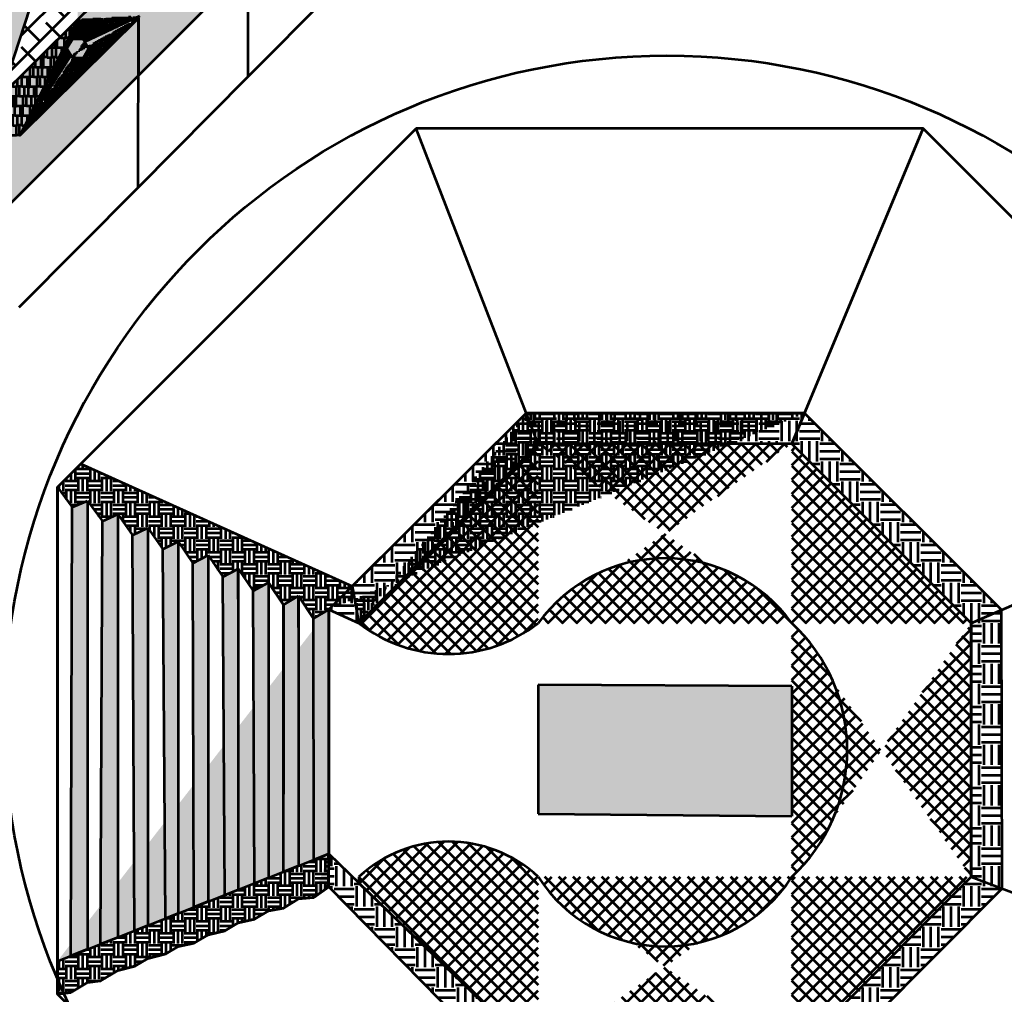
# Model space of a CAD drawing. Header units: metres. Extents: x -621399 to 40000, y -108608 to 546365.
# Tile 4 of 9: x -209248 to -104185, y 32232 to 136217. Entities that reach past the tile are written whole.
import ezdxf

# ---------------------------------------------------------------- set-up
doc = ezdxf.new("R2010")
doc.units = ezdxf.units.M
doc.layers.get('0').update_dxf_attribs({"lineweight": 53})
pattern_1 = [(0, (-149795.1309750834, 201628.908200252), (0, 6.985), [5.08, -1.905]), (90, (-149795.1309750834, 201628.908200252), (-6.985, 4.277078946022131e-16), [5.08, -1.905])]
pattern_2 = [(0, (-149795.1309750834, 201628.908200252), (2202.18, 1036.32), [518.16, -431.8, 604.52, -259.08, 777.24, -345.44]), (0, (-149276.9709750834, 201672.088200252), (2202.18, 1036.32), [431.8, -1640.84, 345.44, -518.16]), (0, (-148240.6509750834, 201564.138200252), (2202.18, 1036.32), [259.08, -2677.16]), (90, (-149795.1309750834, 201628.908200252), (-734.06, 1036.32), [993.1400000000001, -3152.14]), (90, (-149276.9709750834, 201628.908200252), (-734.06, 1036.32), [971.55, -3173.73]), (90, (-148845.1709750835, 201628.908200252), (-734.06, 1036.32), [906.78, -3238.5]), (90, (-148240.6509750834, 201564.138200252), (-734.06, 1036.32), [993.1400000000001, -3152.14]), (90, (-147981.5709750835, 201564.138200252), (-734.06, 1036.32), [993.1400000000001, -3152.14]), (90, (-147204.3309750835, 201628.908200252), (-734.06, 1036.32), [949.9599999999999, -3195.32])]
pattern_3 = [(0, (-149795.1309750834, 201628.908200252), (1270, 1270), [1270, -1270]), (0, (-149795.1309750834, 202105.158200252), (1270, 1270), [1270, -1270]), (0, (-149795.1309750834, 202581.408200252), (1270, 1270), [1270, -1270]), (90, (-149636.3809750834, 202740.158200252), (-1270, 1270), [1270, -1270]), (90, (-149160.1309750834, 202740.158200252), (-1270, 1270), [1270, -1270]), (90, (-148683.8809750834, 202740.158200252), (-1270, 1270), [1270, -1270])]
pattern_4 = [(0, (-149795.1309750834, 201628.908200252), (2159, 2159), [2159, -2159]), (0, (-149795.1309750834, 202438.533200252), (2159, 2159), [2159, -2159]), (0, (-149795.1309750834, 203248.158200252), (2159, 2159), [2159, -2159]), (90, (-149525.2559750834, 203518.033200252), (-2159, 2159), [2159, -2159]), (90, (-148715.6309750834, 203518.033200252), (-2159, 2159), [2159, -2159]), (90, (-147906.0059750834, 203518.033200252), (-2159, 2159), [2159, -2159])]
pattern_5 = [(45, (-149795.1309750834, 201628.908200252), (-763.321770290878, 763.321770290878), []), (135, (-149795.1309750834, 201628.908200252), (-763.321770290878, -763.3217702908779), [])]

msp = doc.modelspace()

# ---------------------------------------------------------------- hatches: boundary and pattern name
at = {"true_color": 0xcd2027}
h = msp.add_hatch(dxfattribs=at)
h.set_pattern_fill('ESCHER', color=242, scale=16)
h.set_pattern_definition([(59.99999999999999, (-149795.1309750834, 201628.908200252), (-487.6799998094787, -1.099974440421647e-07), [447.04, -40.64]), (180, (-149795.1309750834, 201628.908200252), (243.8399999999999, -422.3432686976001), [447.04, -40.64]), (300.0000000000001, (-149795.1309750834, 201628.908200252), (487.6799998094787, -1.099974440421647e-07), [447.04, -40.64]), (59.99999999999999, (-149754.4909750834, 201628.908200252), (-487.6799998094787, -1.099974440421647e-07), [81.28, -406.4]), (300.0000000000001, (-149754.4909750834, 201628.908200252), (487.6799998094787, -1.099974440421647e-07), [81.28, -406.4]), (59.99999999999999, (-149815.4509750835, 201664.103472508), (-487.6799998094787, -1.099974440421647e-07), [81.28, -406.4]), (180, (-149815.4509750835, 201664.103472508), (243.8399999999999, -422.3432686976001), [81.28, -406.4]), (300.0000000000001, (-149815.4509750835, 201593.7129279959), (487.6799998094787, -1.099974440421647e-07), [81.28, -406.4]), (180, (-149815.4509750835, 201593.7129279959), (243.8399999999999, -422.3432686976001), [81.28, -406.4]), (59.99999999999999, (-149957.6909750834, 201628.908200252), (-487.6799998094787, -1.099974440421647e-07), [81.28, -406.4]), (300.0000000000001, (-149957.6909750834, 201628.908200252), (487.6799998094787, -1.099974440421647e-07), [81.28, -406.4]), (59.99999999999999, (-149713.8509750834, 201488.1271108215), (-487.6799998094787, -1.099974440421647e-07), [81.28, -406.4]), (180, (-149713.8509750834, 201488.1271108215), (243.8399999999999, -422.3432686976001), [81.28, -406.4]), (300.0000000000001, (-149713.8509750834, 201769.6892896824), (487.6799998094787, -1.099974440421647e-07), [81.28, -406.4]), (180, (-149713.8509750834, 201769.6892896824), (243.8399999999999, -422.3432686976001), [81.28, -406.4]), (0, (-149713.8509750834, 201699.2987451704), (-243.84, 422.3432686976), [284.48, -203.2]), (0, (-149713.8509750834, 201558.5176553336), (-243.84, 422.3432686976), [284.48, -203.2]), (120, (-149774.8109750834, 201734.4940174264), (-487.6799998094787, 1.099976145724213e-07), [284.48, -203.2]), (120, (-149896.7309750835, 201664.103472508), (-487.6799998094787, 1.099976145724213e-07), [284.48, -203.2]), (240, (-149896.7309750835, 201593.7129279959), (243.8399998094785, -422.3432688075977), [284.48, -203.2]), (240, (-149774.8109750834, 201523.3223830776), (243.8399998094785, -422.3432688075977), [284.48, -203.2])])
edge = h.paths.add_edge_path()
edge.add_arc((-289984.5920366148, 111868.1194779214), 35355.33905957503, 135.000000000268, 314.9999999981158)
edge.add_arc((-280840.4578153, 146012.2537069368), 35590.17544303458, 127.7915338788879, 195.2180326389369)
edge.add_line((-277657.9852758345, 199145.4455596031), (-202682.6256154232, 274170.0859016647))
edge.add_line((-277657.9852758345, 199145.4455596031), (-290182.6256148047, 186612.5728784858))
edge.add_line((-302649.7718288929, 174137.2321126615), (-277657.9852758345, 199145.4455596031))
edge.add_arc((-179056.4000095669, 222796.3115058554), 56546.11597669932, 335.3028265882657, 474.6971734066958)
edge.add_arc((-252682.6256071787, 111670.0859010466), 27950.84971330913, 243.4349488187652, 333.4349488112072)
edge.add_line((-140182.6256148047, 186670.0858967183), (-227682.6256145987, 99170.0858983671))
edge.add_line((-227682.6256145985, 99170.08589836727), (-127682.6256158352, 199170.0858954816))
edge.add_line((-390182.6256148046, 111670.0858985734), (-390012.0672068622, 211795.8156342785))
edge.add_line((-290182.6256148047, 211670.0858985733), (-390182.6256148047, 111670.0858985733))
h = msp.add_hatch(dxfattribs=at)
h.set_pattern_fill('AR-PARQ1', color=242, scale=16)
h.set_pattern_definition([(90, (-149795.1309750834, 201628.908200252), (-4876.8, 4876.8), [4876.8, -4876.8]), (90, (-148982.3309750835, 201628.908200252), (-4876.8, 4876.8), [4876.8, -4876.8]), (90, (-148169.5309750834, 201628.908200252), (-4876.8, 4876.8), [4876.8, -4876.8]), (90, (-147356.7309750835, 201628.908200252), (-4876.8, 4876.8), [4876.8, -4876.8]), (90, (-146543.9309750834, 201628.908200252), (-4876.8, 4876.8), [4876.8, -4876.8]), (90, (-145731.1309750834, 201628.908200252), (-4876.8, 4876.8), [4876.8, -4876.8]), (90, (-144918.3309750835, 201628.908200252), (-4876.8, 4876.8), [4876.8, -4876.8]), (0, (-149795.1309750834, 206505.7082002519), (4876.8, -4876.8), [4876.8, -4876.8]), (0, (-149795.1309750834, 207318.508200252), (4876.8, -4876.8), [4876.8, -4876.8]), (0, (-149795.1309750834, 208131.308200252), (4876.8, -4876.8), [4876.8, -4876.8]), (0, (-149795.1309750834, 208944.108200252), (4876.8, -4876.8), [4876.8, -4876.8]), (0, (-149795.1309750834, 209756.908200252), (4876.8, -4876.8), [4876.8, -4876.8]), (0, (-149795.1309750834, 210569.7082002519), (4876.8, -4876.8), [4876.8, -4876.8]), (0, (-149795.1309750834, 211382.508200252), (4876.8, -4876.8), [4876.8, -4876.8])])
edge = h.paths.add_edge_path()
edge.add_arc((-281757.1021736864, 120062.8266699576), 35462.04927524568, 131.0666680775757, 319.9054403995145)
edge.add_arc((-292022.1145643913, 153864.266298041), 14823.25911569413, 107.6060844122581, 208.4645223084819)
edge.add_line((-290182.6256148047, 174305.4265569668), (-208934.6796542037, 255413.9237877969))
edge.add_line((-290182.6256148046, 174305.4265569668), (-296505.7222214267, 167993.1825051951))
edge.add_arc((-175706.6794760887, 227205.0142054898), 45669.5751719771, 321.064092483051, 476.9712782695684)
edge.add_line((-208934.6796542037, 255413.9237877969), (-196419.831740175, 267907.2920247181))
at = {"true_color": 0x991b1e}
h = msp.add_hatch(dxfattribs=at)
h.set_pattern_fill('ANSI38', color=244)
h.set_pattern_definition([(45, (-149795.1309750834, 201628.908200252), (-2.245064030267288, 2.245064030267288), []), (135, (-149795.1309750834, 201628.908200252), (-6.735192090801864, 2.245064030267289), [7.9375, -4.7625])])
edge = h.paths.add_edge_path()
edge.add_line((-227785.3374012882, 124067.3741121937), (-227682.6256133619, 149170.0858971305))
edge.add_line((-227732.5821130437, 136960.7412969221), (-140182.6256148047, 223844.1280807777))
edge.add_line((-227783.0625480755, 124623.3471480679), (-227734.6828471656, 111788.7342988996))
edge.add_line((-227734.6828471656, 111788.7342988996), (-140182.6256148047, 198503.939423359))
edge.add_line((-203049.8852031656, 136237.5863170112), (-203064.2271591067, 161441.2814423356))
at = {"true_color": 0xf4ee51}
h = msp.add_hatch(dxfattribs=at)
h.set_pattern_fill('ANGLE', color=41)
h.set_pattern_definition(pattern_1)
h.paths.add_polyline_path([(-215156.6935374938, 144933.9260346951), (-222800.74371326, 139380.1984957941), (-219880.9763578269, 130394.0785735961), (-210432.4107171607, 130394.0785735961), (-207512.6433617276, 139380.1984957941)])
h.paths.add_polyline_path([(-195627.3236785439, 146640.5507347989), (-194885.9650742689, 149211.6796517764), (-195970.7412458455, 151657.814796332), (-198374.0733666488, 152834.3823485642), (-200971.4156272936, 152190.8532746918), (-202547.4427177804, 150028.3419804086), (-202364.7140468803, 147358.7115339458), (-200508.7303905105, 145431.1116908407), (-197847.9271284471, 145147.4878405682)])
h.paths.add_polyline_path([(-190722.5546379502, 169343.3041139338), (-198366.6048137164, 163789.5765750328), (-195446.8374582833, 154803.4566528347), (-185998.2718176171, 154803.4566528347), (-183078.5044621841, 163789.5765750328)])
h.paths.add_polyline_path([(-207027.4551847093, 147167.399163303), (-206313.9605499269, 149590.3532021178), (-207763.4456695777, 151658.8729037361), (-210284.4186844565, 151815.3207427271), (-211978.5354958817, 149941.8883053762), (-211570.0915911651, 147449.308428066), (-209366.6535612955, 146214.5445977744)])
edge = h.paths.add_edge_path()
edge.add_arc((-182541.452631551, 175449.6799204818), 4492.2207, 0, 360)
h.paths.add_polyline_path([(-168296.4425133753, 191672.7270659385), (-175940.4926891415, 186118.9995270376), (-173020.7253337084, 177132.8796048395), (-163572.1596930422, 177132.8796048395), (-160652.3923376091, 186118.9995270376)])
edge = h.paths.add_edge_path()
edge.add_arc((-154470.8173118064, 190823.0468592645), 3000, 0, 360)
h.paths.add_polyline_path([(-149795.1309750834, 209666.338200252), (-157439.1811508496, 204112.610661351), (-154519.4137954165, 195126.4907391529), (-145070.8481547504, 195126.4907391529), (-142151.0807993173, 204112.610661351)])
edge = h.paths.add_edge_path()
edge.add_arc((-144990.1497894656, 212733.5796214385), 3000, 0, 360)
h.paths.add_polyline_path([(-221747.2476983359, 120338.8977249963), (-217599.3760180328, 124056.8915528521), (-221317.3698458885, 128204.7632331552), (-225465.2415261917, 124486.7694052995)])
edge = h.paths.add_edge_path()
edge.add_arc((-237262.943048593, 104721.6463400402), 1000, 0, 360)
edge = h.paths.add_edge_path()
edge.add_arc((-239689.0406762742, 102030.1295792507), 1000, 0, 360)
edge = h.paths.add_edge_path()
edge.add_arc((-244046.6245087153, 103078.4781900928), 1000, 0, 360)
edge = h.paths.add_edge_path()
edge.add_arc((-242421.3380225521, 107712.9516545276), 1000, 0, 360)
edge = h.paths.add_edge_path()
edge.add_arc((-237362.2636063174, 108849.7238900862), 1000, 0, 360)
edge = h.paths.add_edge_path()
edge.add_arc((-239224.9155008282, 110712.3757845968), 1000, 0, 360)
edge = h.paths.add_edge_path()
edge.add_arc((-240953.6019219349, 106144.3631779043), 500, 0, 360)
edge = h.paths.add_edge_path()
edge.add_arc((-235375.5094417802, 108574.2836098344), 500, 0, 360)
edge = h.paths.add_edge_path()
edge.add_arc((-237471.0575423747, 113371.5451052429), 1000, 0, 360)
h = msp.add_hatch()
h.set_pattern_fill('ANGLE', color=4)
h.set_pattern_definition([(0, (-390182.6256148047, 11670.08589857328), (0, 6.985), [5.08, -1.905]), (90, (-390182.6256148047, 11670.08589857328), (-6.985, 4.277078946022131e-16), [5.08, -1.905])])
edge = h.paths.add_edge_path()
edge.add_line((-140182.6256152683, 211670.0858984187), (-127682.6256149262, 199170.0858974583))
edge.add_line((-227785.3374012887, 124067.3741120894), (-165182.625623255, 186670.0858897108))
edge.add_line((-165182.6256231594, 186670.0858904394), (-140182.6256152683, 211670.0858984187))
edge.add_line((-227682.6256145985, 99170.08589836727), (-127682.6256158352, 199170.0858954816))
at = {"true_color": 0xcd2027}
h = msp.add_hatch(color=242, dxfattribs=at)
h.dxf.hatch_style = 1
h.paths.add_polyline_path([(-216044.629421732, 121815.4423170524), (-216621.9796909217, 120815.4423170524), (-216044.629421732, 119815.4423170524), (-214889.9288833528, 119815.4423170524), (-214312.5786141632, 120815.4423170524), (-214889.9288833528, 121815.4423170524)])
h.paths.add_polyline_path([(-203625.4696026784, 134134.352619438), (-204202.819871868, 133134.352619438), (-203625.4696026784, 132134.352619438), (-202470.7690642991, 132134.352619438), (-201893.4187951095, 133134.352619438), (-202470.7690642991, 134134.352619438)])
h.paths.add_polyline_path([(-190937.0476473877, 146723.8244735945), (-191514.3979165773, 145723.8244735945), (-190937.0476473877, 144723.8244735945), (-189782.3471090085, 144723.8244735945), (-189204.9968398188, 145723.8244735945), (-189782.3471090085, 146723.8244735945)])
h.paths.add_polyline_path([(-179938.9755317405, 157416.1031957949), (-180438.9755317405, 156550.0777920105), (-179938.9755317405, 155684.052388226), (-178938.9755317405, 155684.052388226), (-178438.9755317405, 156550.0777920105), (-178938.9755317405, 157416.1031957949)])
h.paths.add_polyline_path([(-169070.9009301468, 168152.5669682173), (-169570.9009301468, 167286.5415644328), (-169070.9009301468, 166420.5161606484), (-168070.9009301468, 166420.5161606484), (-167570.9009301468, 167286.5415644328), (-168070.9009301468, 168152.5669682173)])
h.paths.add_polyline_path([(-159892.9491277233, 177219.3750868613), (-160392.9491277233, 176353.3496830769), (-159892.9491277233, 175487.3242792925), (-158892.9491277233, 175487.3242792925), (-158392.9491277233, 176353.3496830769), (-158892.9491277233, 177219.3750868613)])
h.paths.add_polyline_path([(-150170.8907732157, 186823.7007050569), (-150670.8907732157, 185957.6753012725), (-150170.8907732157, 185091.649897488), (-149170.8907732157, 185091.649897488), (-148670.8907732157, 185957.6753012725), (-149170.8907732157, 186823.7007050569)])
h.paths.add_polyline_path([(-140682.6256148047, 196197.0643293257), (-141182.6256148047, 195331.0389255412), (-140682.6256148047, 194465.0135217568), (-139682.6256148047, 194465.0135217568), (-139182.6256148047, 195331.0389255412), (-139682.6256148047, 196197.0643293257)])
edge = h.paths.add_edge_path()
edge.add_line((-154517.4547240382, 178362.4583659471), (-150307.687982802, 185328.5896148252))
at = {"true_color": 0xadddf7}
h = msp.add_hatch(dxfattribs=at)
h.set_pattern_fill('ANSI38', color=141, scale=580)
h.set_pattern_definition([(45, (-149795.1309750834, 201628.908200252), (-1302.137137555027, 1302.137137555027), []), (135, (-149795.1309750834, 201628.908200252), (-3906.411412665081, 1302.137137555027), [4603.75, -2762.25])])
h.paths.add_polyline_path([(-215156.6935374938, 144933.9260346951), (-222800.74371326, 139380.1984957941), (-219880.9763578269, 130394.0785735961), (-210432.4107171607, 130394.0785735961), (-207512.6433617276, 139380.1984957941)], flags=16)
h.paths.add_polyline_path([(-221747.2476983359, 120338.8977249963), (-217599.3760180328, 124056.8915528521), (-221317.3698458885, 128204.7632331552), (-225465.2415261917, 124486.7694052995)], flags=16)
h.paths.add_polyline_path([(-207027.4551847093, 147167.399163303), (-206313.9605499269, 149590.3532021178), (-207763.4456695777, 151658.8729037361), (-210284.4186844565, 151815.3207427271), (-211978.5354958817, 149941.8883053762), (-211570.0915911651, 147449.308428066), (-209366.6535612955, 146214.5445977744)], flags=16)
h.paths.add_polyline_path([(-227732.5821130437, 136960.7412969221), (-203064.2271591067, 161441.2814423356), (-203049.8852031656, 136237.5863170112), (-227734.6828471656, 111788.7342988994)])
h = msp.add_hatch()
h.set_pattern_fill('HOUND', color=8, scale=63)
h.set_pattern_definition([(0, (-149795.1309750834, 201628.908200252), (400.05, 100.0125), [1600.2, -800.0999999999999]), (90, (-149795.1309750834, 201628.908200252), (-100.0125, -400.05), [1600.2, -800.0999999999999])])
h.paths.add_polyline_path([(-203625.4696026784, 134134.352619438), (-204202.819871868, 133134.352619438), (-203625.4696026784, 132134.352619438), (-202470.7690642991, 132134.352619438), (-201893.4187951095, 133134.352619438), (-202470.7690642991, 134134.352619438)], flags=17)
edge = h.paths.add_edge_path()
edge.add_line((-196451.0107196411, 136583.0342724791), (-203049.8852031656, 136237.5863170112))
edge.add_line((-203049.8852031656, 136237.5863170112), (-209247.868123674, 123870.438519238))
edge.add_line((-196451.0107196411, 136583.0342724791), (-202313.9729542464, 133862.7737903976))
edge.add_line((-209247.8681236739, 123870.4385192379), (-203782.3394809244, 132406.0592187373))
edge.add_line((-196554.5771573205, 136375.1406000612), (-209247.8681236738, 123870.4385192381))
at = {"true_color": 0xcd2027}
h = msp.add_hatch(dxfattribs=at)
h.set_pattern_fill('AR-RSHKE', color=242, scale=3.4)
h.set_pattern_definition(pattern_2)
edge = h.paths.add_edge_path()
edge.add_line((-221511.1689975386, 111687.8860622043), (-227734.6828471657, 111788.7342989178))
edge.add_line((-203049.8852031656, 136237.5863170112), (-227734.6828471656, 111788.7342988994))
edge.add_line((-215475.0406995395, 123931.1946498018), (-221511.1689975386, 111687.8860622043))
h = msp.add_hatch(dxfattribs=at)
h.set_pattern_fill('AR-RSHKE', color=242, scale=3.4)
h.set_pattern_definition(pattern_2)
edge = h.paths.add_edge_path()
edge.add_line((-215475.0406995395, 123931.1946498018), (-209247.868123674, 123870.4385192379))
edge.add_line((-203049.8852031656, 136237.5863170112), (-209247.868123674, 123870.438519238))
edge.add_line((-203049.8852031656, 136237.5863170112), (-227734.6828471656, 111788.7342988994))
at = {"true_color": 0x636466}
h = msp.add_hatch(dxfattribs=at)
h.set_pattern_fill('EARTH', color=251, scale=200)
h.set_pattern_definition(pattern_3)
edge = h.paths.add_edge_path()
edge.add_line((-125496.251578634, 94219.6478539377), (-155188.7752293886, 94252.48761592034))
edge.add_line((-173762.6840752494, 75769.20590968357), (-173047.4440040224, 71826.4876507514))
edge.add_line((-155188.7752293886, 94252.48761592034), (-176265.0829546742, 73279.01691319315))
h = msp.add_hatch(dxfattribs=at)
h.set_pattern_fill('EARTH', color=251, scale=340)
h.set_pattern_definition(pattern_4)
h.paths.add_polyline_path([(-153913.2723908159, 90960.65926395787), (-155188.7752293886, 94252.48761592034), (-173762.6840752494, 75769.20590968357), (-173047.4440040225, 71826.48765075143)])
h = msp.add_hatch(dxfattribs=at)
h.set_pattern_fill('EARTH', color=251, scale=340)
h.set_pattern_definition(pattern_4)
h.paths.add_polyline_path([(-125496.251578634, 94219.6478539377), (-126853.4673906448, 90960.65926395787), (-153913.2723908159, 90960.65926395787), (-155188.7752293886, 94252.48761592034)])
h = msp.add_hatch(dxfattribs=at)
h.set_pattern_fill('EARTH', color=251, scale=340)
h.set_pattern_definition(pattern_4)
h.paths.add_polyline_path([(-107719.2957774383, 71826.48765075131), (-104485.749405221, 73243.2513038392), (-125496.251578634, 94219.6478539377), (-126853.4673906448, 90960.65926395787)])
h = msp.add_hatch(dxfattribs=at)
h.set_pattern_fill('ANSI37', color=251, scale=340)
h.set_pattern_definition(pattern_5)
edge = h.paths.add_edge_path()
edge.add_line((-153913.2723908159, 90960.65926395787), (-173047.4440040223, 71826.48765075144))
edge.add_arc((-163480.3581974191, 84130.76797037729), 15586.03365243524, 232.1334603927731, 307.8665396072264)
h = msp.add_hatch(dxfattribs=at)
h.set_pattern_fill('ANSI37', color=251, scale=340)
h.set_pattern_definition(pattern_5)
edge = h.paths.add_edge_path()
edge.add_line((-153913.2723908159, 90960.65926395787), (-173047.4440040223, 71826.48765075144))
edge.add_arc((-140383.3698907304, 62085.69292960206), 16671.57291503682, 35.75183709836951, 144.2481629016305)
h = msp.add_hatch(dxfattribs=at)
h.set_pattern_fill('ANSI37', color=251, scale=340)
h.set_pattern_definition(pattern_5)
edge = h.paths.add_edge_path()
edge.add_line((-107719.2957774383, 71826.48765075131), (-126853.4673906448, 90960.65926395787))
edge.add_arc((-140383.3698907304, 62085.69292960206), 16671.57291503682, 35.75183709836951, 144.2481629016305)
h = msp.add_hatch(dxfattribs=at)
h.set_pattern_fill('ANSI37', color=251, scale=340)
h.set_pattern_definition(pattern_5)
edge = h.paths.add_edge_path()
edge.add_line((-126853.4673906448, 90960.65926395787), (-153913.2723908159, 90960.65926395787))
edge.add_arc((-140383.3698907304, 62085.69292960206), 16671.57291503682, 35.75183709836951, 144.2481629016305)
h = msp.add_hatch(dxfattribs=at)
h.set_pattern_fill('ANSI37', color=251, scale=340)
h.set_pattern_definition(pattern_5)
edge = h.paths.add_edge_path()
edge.add_line((-107719.2957774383, 71826.48765075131), (-126853.4673906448, 90960.65926395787))
edge.add_arc((-139385.0832446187, 58296.5851506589), 18441.79106196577, 312.8063572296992, 407.1936427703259)
h = msp.add_hatch(dxfattribs=at)
h.set_pattern_fill('EARTH', color=251, scale=200)
h.set_pattern_definition(pattern_3)
h.paths.add_polyline_path([(-173762.6840752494, 75769.20590968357), (-176265.0829546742, 73279.01691319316), (-177888.8695390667, 72318.31066650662), (-179482.7218867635, 74731.54616725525), (-181106.7922342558, 73802.48758966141), (-182700.3608188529, 76184.07542131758), (-184324.725897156, 75286.66957136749), (-185917.9997509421, 77636.60467537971), (-187555.5658512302, 76763.98565293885), (-189135.6386830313, 79089.13392944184), (-190771.1666501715, 78249.64098959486), (-192353.2776151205, 80541.66318350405), (-193978.5994421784, 79739.24898106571), (-195570.9165472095, 81994.1924375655), (-197202.091877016, 81220.84312963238), (-198788.5554792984, 83446.72169162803), (-200417.4035240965, 82706.38491387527), (-202006.1944113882, 84899.25094569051), (-203634.3828132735, 84191.11021488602), (-205223.8333434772, 86351.78019975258), (-202724.0662653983, 88844.61110965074)])
h = msp.add_hatch(dxfattribs=at)
h.set_pattern_fill('ANGLE', color=251)
h.set_pattern_definition(pattern_1)
h.paths.add_polyline_path([(-203634.3828132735, 84191.11021488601), (-202006.1944113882, 84899.25094569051), (-202006.194410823, 37034.7636999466), (-203788.1142059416, 36330.17280552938)])
h = msp.add_hatch(dxfattribs=at)
h.set_pattern_fill('ANGLE', color=251)
h.set_pattern_definition(pattern_1)
h.paths.add_polyline_path([(-200417.4035240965, 82706.38491387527), (-198788.5554792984, 83446.72169162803), (-198788.5554781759, 38307.05390047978), (-200608.4019718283, 37587.46636787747)])
h = msp.add_hatch(dxfattribs=at)
h.set_pattern_fill('ANGLE', color=251)
h.set_pattern_definition(pattern_1)
h.paths.add_polyline_path([(-197202.091877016, 81220.84312963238), (-195570.9165472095, 81994.1924375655), (-195570.9165455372, 39579.3441010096), (-196986.403729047, 39019.64473440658)])
h = msp.add_hatch(dxfattribs=at)
h.set_pattern_fill('ANGLE', color=251)
h.set_pattern_definition(pattern_1)
h.paths.add_polyline_path([(-193978.5994421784, 79739.2489810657), (-192353.2776151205, 80541.66318350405), (-192353.2776129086, 40851.63430153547), (-193694.3584005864, 40321.35605092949)])
h = msp.add_hatch(dxfattribs=at)
h.set_pattern_fill('ANGLE', color=251)
h.set_pattern_definition(pattern_1)
h.paths.add_polyline_path([(-190771.1666501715, 78249.64098959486), (-189135.6386830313, 79089.13392944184), (-189135.6386802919, 42123.92450205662), (-190661.3872754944, 41520.62654762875)])
h = msp.add_hatch(dxfattribs=at)
h.set_pattern_fill('ANGLE', color=251)
h.set_pattern_definition(pattern_1)
h.paths.add_polyline_path([(-187555.5658512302, 76763.98565293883), (-185917.9997509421, 77636.60467537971), (-185917.9997476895, 43396.21470257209), (-187374.2049060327, 42820.41499610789)])
h = msp.add_hatch(dxfattribs=at)
h.set_pattern_fill('ANGLE', color=251)
h.set_pattern_definition(pattern_1)
h.paths.add_polyline_path([(-184324.725897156, 75286.66957136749), (-182700.3608188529, 76184.07542131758), (-182700.3608151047, 44668.50490308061), (-184210.6640399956, 44071.31421976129)])
h = msp.add_hatch(dxfattribs=at)
h.set_pattern_fill('EARTH', color=251, scale=340)
h.set_pattern_definition(pattern_4)
h.paths.add_polyline_path([(-173762.6840752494, 75769.20590968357), (-176265.0829546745, 73279.016913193), (-173047.4440040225, 71826.48765075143)])
h = msp.add_hatch(dxfattribs=at)
h.set_pattern_fill('ANGLE', color=251)
h.set_pattern_definition(pattern_1)
h.paths.add_polyline_path([(-181107.0836798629, 45298.50439287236), (-181106.7922342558, 73802.48758966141), (-179482.7218867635, 74731.54616725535), (-179482.7218825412, 45940.79510358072)])
h = msp.add_hatch(dxfattribs=at)
h.set_pattern_fill('ANGLE', color=251)
h.set_pattern_definition(pattern_1)
edge = h.paths.add_edge_path()
edge.add_line((-176265.0829493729, 43682.78200406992), (-176265.0829546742, 73279.01691319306))
edge.add_line((-177888.8695390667, 72318.31066650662), (-177877.4979371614, 43139.6204880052))
edge.add_line((-177888.8695390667, 72318.31066650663), (-176265.0829546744, 73279.01691319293))
edge.add_line((-177877.270196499, 42555.25477747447), (-176265.0829493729, 43682.78200406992))
edge.add_line((-205223.8333434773, 35762.47349941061), (-176265.0829500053, 47213.08530406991))
h = msp.add_hatch(dxfattribs=at)
h.set_pattern_fill('ANGLE', color=251)
h.set_pattern_definition(pattern_1)
h.paths.add_polyline_path([(-176265.0829546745, 73279.01691319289), (-176265.0829500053, 47213.08530406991), (-177878.8367787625, 46574.98910204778), (-177888.8695390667, 72318.31066650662)])
h = msp.add_hatch(dxfattribs=at)
h.set_pattern_fill('EARTH', color=251, scale=340)
h.set_pattern_definition(pattern_4)
h.paths.add_polyline_path([(-107719.2957774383, 71826.48765075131), (-107719.2957774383, 44766.68265058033), (-104417.1419303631, 43518.1549735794), (-104485.749405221, 73243.2513038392)])
h = msp.add_hatch(dxfattribs=at)
h.set_pattern_fill('ANSI37', color=251, scale=340)
h.set_pattern_definition(pattern_5)
edge = h.paths.add_edge_path()
edge.add_line((-126853.4673906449, 25632.51103737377), (-107719.2957774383, 44766.68265058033))
edge.add_arc((-139385.0832446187, 58296.5851506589), 18441.79106196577, 312.8063572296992, 407.1936427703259)
h = msp.add_hatch(dxfattribs=at)
h.set_pattern_fill('ANSI37', color=251, scale=340)
h.set_pattern_definition(pattern_5)
edge = h.paths.add_edge_path()
edge.add_line((-107719.2957774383, 44766.68265058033), (-107719.2957774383, 71826.48765075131))
edge.add_arc((-139385.0832446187, 58296.5851506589), 18441.79106196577, 312.8063572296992, 407.1936427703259)
h = msp.add_hatch(color=256)
h.dxf.hatch_style = 1
h.set_gradient(color1=(0, 0, 255), color2=(255, 255, 0), name='SPHERICAL')
h.paths.add_polyline_path([(-126853.4673906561, 65100.66037224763), (-153913.2723908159, 65262.98098513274), (-153913.2723908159, 51470.48149970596), (-126853.4673906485, 51245.78572038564)])
h = msp.add_hatch(dxfattribs=at)
h.set_pattern_fill('ANSI37', color=251, scale=340)
h.set_pattern_definition(pattern_5)
edge = h.paths.add_edge_path()
edge.add_line((-173047.4440040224, 44106.46912846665), (-153913.2723908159, 25632.5110373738))
edge.add_line((-173047.4440040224, 44766.68265058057), (-173047.4440040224, 44106.46912846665))
edge.add_arc((-163480.3581974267, 34444.86395568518), 14073.70143214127, 47.17318506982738, 132.8268149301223)
h = msp.add_hatch(dxfattribs=at)
h.set_pattern_fill('EARTH', color=251, scale=200)
h.set_pattern_definition(pattern_3)
h.paths.add_polyline_path([(-176265.0829493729, 43682.78200406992), (-176265.0829500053, 47213.08530406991), (-205223.8333434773, 35762.47349941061), (-205223.8333434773, 32232.17019941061), (-203800.6478770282, 32428.08594497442), (-202006.1944107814, 33504.46039993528), (-200625.0617128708, 33651.9919804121), (-198788.5554780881, 34776.75060045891), (-196966.9907221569, 35221.32682527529), (-195570.9165453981, 36049.04080098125), (-193667.0838543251, 36538.98479932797), (-192353.2776127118, 37321.33100150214), (-190649.9100627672, 37680.68199293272), (-189135.6386800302, 38593.62120202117), (-187353.7684348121, 38995.51871482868), (-185917.9997473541, 39865.91140253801), (-184196.6693163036, 40241.37243229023), (-182700.3608146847, 41138.20160305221), (-181107.123298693, 41423.70086047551), (-179482.7218820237, 42410.49180356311), (-177877.270196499, 42555.25477747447)])
h = msp.add_hatch(dxfattribs=at)
h.set_pattern_fill('EARTH', color=251, scale=340)
h.set_pattern_definition(pattern_4)
h.paths.add_polyline_path([(-176265.0829500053, 47213.08530406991), (-153913.2723908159, 25632.5110373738), (-155257.6260518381, 22368.19569965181), (-176265.0829493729, 43682.78200406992)])
h = msp.add_hatch(dxfattribs=at)
h.set_pattern_fill('ANSI37', color=251, scale=340)
h.set_pattern_definition(pattern_5)
edge = h.paths.add_edge_path()
edge.add_line((-173047.4440040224, 44106.46912846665), (-153913.2723908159, 25632.5110373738))
edge.add_arc((-140383.3698907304, 53385.14870073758), 16041.7024881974, 212.4968898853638, 327.5031101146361)
h = msp.add_hatch(dxfattribs=at)
h.set_pattern_fill('ANSI37', color=251, scale=340)
h.set_pattern_definition(pattern_5)
edge = h.paths.add_edge_path()
edge.add_line((-153913.2723908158, 25632.51103737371), (-126853.4673906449, 25632.51103737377))
edge.add_arc((-140383.3698907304, 53385.14870073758), 16041.7024881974, 212.4968898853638, 327.5031101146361)
h = msp.add_hatch(dxfattribs=at)
h.set_pattern_fill('ANSI37', color=251, scale=340)
h.set_pattern_definition(pattern_5)
edge = h.paths.add_edge_path()
edge.add_line((-126853.4673906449, 25632.51103737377), (-107719.2957774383, 44766.68265058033))
edge.add_arc((-140383.3698907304, 53385.14870073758), 16041.7024881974, 212.4968898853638, 327.5031101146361)
h = msp.add_hatch(dxfattribs=at)
h.set_pattern_fill('EARTH', color=251, scale=340)
h.set_pattern_definition(pattern_4)
h.paths.add_polyline_path([(-107719.2957774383, 44766.6826505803), (-126853.4673906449, 25632.51103737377), (-125424.5616787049, 22404.31187121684), (-104417.1419303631, 43518.1549735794)])

# ---------------------------------------------------------------- linework, layer by layer
for p, q in [((-227682.6256145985, 99170.08589836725), (-127682.6256158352, 199170.0858954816)), ((-227682.6256145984, 99170.0858983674), (-152682.6256181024, 174170.0858936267)), ((-184882.3746626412, 148088.632701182), (-184916.3572347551, 130104.6041434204)), ((-184916.3572347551, 130104.6041434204), (-173955.6653486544, 141145.8884496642)), ((-196451.0107196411, 136583.0342724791), (-209247.868123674, 123870.438519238)), ((-209247.868123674, 123870.4385192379), (-196451.0107196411, 136583.0342724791)), ((-196451.0107196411, 136583.0342724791), (-202313.9729542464, 133862.7737903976)), ((-203049.8852031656, 136237.5863170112), (-227734.6828471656, 111788.7342988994)), ((-196554.5771573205, 136375.1406000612), (-209247.8681236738, 123870.4385192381)), ((-203049.8852031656, 136237.5863170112), (-209247.868123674, 123870.438519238)), ((-196614.6860014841, 118320.2592166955), (-196554.5771573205, 136375.1406000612)), ((-196554.5771573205, 136375.1406000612), (-196574.8764870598, 130277.8350253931)), ((-209247.8681236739, 123870.4385192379), (-203782.3394809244, 132406.0592187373)), ((-196614.6860014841, 118320.2592166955), (-184916.3572347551, 130104.6041434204)), ((-153913.2723908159, 90960.65926395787), (-166955.4901170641, 124620.1234261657)), ((-126853.4673906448, 90960.65926395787), (-112835.8801167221, 124620.1234261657)), ((-209297.9633559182, 105543.7235143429), (-196614.6860014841, 118320.2592166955)), ((-155188.7752293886, 94252.48761592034), (-176265.0829546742, 73279.01691319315)), ((-155188.7752293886, 94252.48761592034), (-173762.6840752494, 75769.20590968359)), ((-153913.2723908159, 90960.65926395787), (-155188.7752293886, 94252.48761592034)), ((-125496.251578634, 94219.6478539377), (-155188.7752293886, 94252.48761592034)), ((-153913.2723908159, 90960.65926395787), (-155188.7752293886, 94252.48761592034)), ((-155188.7752293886, 94252.48761592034), (-125496.251578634, 94219.6478539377)), ((-126853.4673906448, 90960.65926395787), (-125496.251578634, 94219.6478539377)), ((-125496.251578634, 94219.6478539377), (-126853.4673906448, 90960.65926395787)), ((-104485.749405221, 73243.2513038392), (-125496.251578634, 94219.6478539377)), ((-104485.749405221, 73243.2513038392), (-125496.251578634, 94219.6478539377)), ((-173047.4440040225, 71826.48765075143), (-153913.2723908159, 90960.65926395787)), ((-153913.2723908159, 90960.65926395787), (-173047.4440040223, 71826.48765075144)), ((-126853.4673906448, 90960.65926395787), (-153913.2723908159, 90960.65926395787)), ((-126853.4673906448, 90960.65926395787), (-153913.2723908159, 90960.65926395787)), ((-126853.4673906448, 90960.65926395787), (-107719.2957774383, 71826.48765075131)), ((-107719.2957774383, 71826.48765075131), (-126853.4673906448, 90960.65926395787)), ((-205223.8333434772, 86351.78019975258), (-202724.0662653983, 88844.61110965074)), ((-202724.0662653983, 88844.61110965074), (-173762.6840752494, 75769.20590968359)), ((-205223.8333434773, 32232.17019941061), (-205223.8333434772, 86351.78019975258)), ((-205223.8333434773, 33927.67622389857), (-205223.8333434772, 86351.78019975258)), ((-205223.8333434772, 86351.78019975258), (-203634.3828132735, 84191.11021488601)), ((-205223.8333434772, 83499.81757410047), (-205223.8333434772, 86351.78019975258)), ((-205223.8333434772, 86351.78019975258), (-203634.3828132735, 84191.11021488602)), ((-107719.2957774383, 71826.48765075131), (-74567.53689030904, 86351.78019975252)), ((-203788.1142059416, 36330.17280552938), (-203634.3828132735, 84191.11021488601)), ((-203634.3828132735, 84191.11021488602), (-202006.194411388, 84899.25094569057)), ((-203634.3828132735, 84191.11021488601), (-202006.1944113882, 84899.25094569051)), ((-202006.1944113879, 84899.25094569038), (-200417.4035240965, 82706.38491387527)), ((-202006.194411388, 84899.25094569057), (-200417.4035240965, 82706.38491387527)), ((-202006.1944113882, 84899.25094569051), (-202006.194410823, 37034.7636999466)), ((-200417.4035240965, 82706.38491387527), (-198788.5554792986, 83446.72169162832)), ((-200417.4035240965, 82706.38491387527), (-198788.5554792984, 83446.72169162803)), ((-198788.5554792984, 83446.72169162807), (-197202.091877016, 81220.84312963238)), ((-198788.5554792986, 83446.72169162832), (-197202.091877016, 81220.84312963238)), ((-198788.5554792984, 83446.72169162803), (-198788.5554781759, 38307.05390047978)), ((-200608.4019718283, 37587.46636787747), (-200417.4035240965, 82706.38491387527)), ((-197202.091877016, 81220.84312963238), (-195570.9165472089, 81994.1924375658)), ((-197202.091877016, 81220.84312963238), (-195570.9165472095, 81994.1924375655)), ((-195570.9165472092, 81994.19243756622), (-193978.5994421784, 79739.2489810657)), ((-195570.9165472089, 81994.1924375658), (-193978.5994421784, 79739.24898106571)), ((-195570.9165472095, 81994.1924375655), (-195570.9165455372, 39579.3441010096)), ((-196986.403729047, 39019.64473440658), (-197202.091877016, 81220.84312963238)), ((-193978.5994421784, 79739.24898106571), (-192353.2776151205, 80541.66318350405)), ((-193978.5994421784, 79739.2489810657), (-192353.2776151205, 80541.66318350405)), ((-192353.2776151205, 80541.66318350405), (-190771.1666501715, 78249.64098959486)), ((-192353.2776151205, 80541.66318350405), (-190771.1666501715, 78249.64098959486)), ((-192353.2776151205, 80541.66318350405), (-192353.2776129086, 40851.63430153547)), ((-193694.3584005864, 40321.35605092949), (-193978.5994421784, 79739.2489810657)), ((-190771.1666501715, 78249.64098959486), (-189135.6386830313, 79089.13392944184)), ((-190771.1666501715, 78249.64098959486), (-189135.6386830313, 79089.13392944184)), ((-189135.6386830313, 79089.13392944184), (-187555.5658512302, 76763.98565293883)), ((-189135.6386830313, 79089.13392944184), (-187555.5658512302, 76763.98565293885)), ((-189135.6386830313, 79089.13392944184), (-189135.6386802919, 42123.92450205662)), ((-190661.3872754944, 41520.62654762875), (-190771.1666501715, 78249.64098959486)), ((-187555.5658512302, 76763.98565293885), (-185917.999750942, 77636.60467537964)), ((-187555.5658512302, 76763.98565293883), (-185917.9997509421, 77636.60467537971)), ((-187374.2049060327, 42820.41499610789), (-187555.5658512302, 76763.98565293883)), ((-185917.9997506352, 74406.44055402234), (-185917.999750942, 77636.60467537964)), ((-185917.999750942, 77636.60467537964), (-184324.725897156, 75286.66957136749)), ((-185917.999750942, 77636.60467537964), (-184324.725897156, 75286.66957136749)), ((-185917.9997509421, 77636.60467537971), (-185917.9997476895, 43396.21470257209)), ((-184324.725897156, 75286.66957136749), (-182700.3608188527, 76184.07542131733)), ((-184324.725897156, 75286.66957136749), (-182700.3608188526, 76184.07542131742)), ((-184324.725897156, 75286.66957136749), (-182700.3608188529, 76184.07542131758)), ((-182700.3608188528, 76184.07542131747), (-181106.7922342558, 73802.48758966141)), ((-182700.3608188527, 76184.07542131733), (-182700.3608184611, 72890.87771732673)), ((-182700.3608188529, 76184.07542131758), (-182700.3608151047, 44668.50490308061)), ((-181106.7922342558, 73802.48758966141), (-182700.3608188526, 76184.07542131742)), ((-176265.0829546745, 73279.0169131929), (-173762.6840752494, 75769.20590968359)), ((-173762.6840752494, 75769.20590968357), (-176265.0829546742, 73279.01691319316)), ((-173762.6840752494, 75769.20590968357), (-173047.4440040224, 71826.4876507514)), ((-173762.6840752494, 75769.20590968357), (-173047.4440040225, 71826.48765075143)), ((-184210.6640399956, 44071.31421976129), (-184324.725897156, 75286.66957136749)), ((-181106.7922342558, 73802.48758966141), (-179482.7218867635, 74731.54616725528)), ((-181106.7922342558, 73802.48758966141), (-179482.7218867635, 74731.54616725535)), ((-179482.7218867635, 74731.54616725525), (-181106.7922342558, 73802.48758966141)), ((-179482.7218867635, 74731.54616725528), (-179482.7218862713, 71375.31488062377)), ((-179482.7218862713, 71375.31488062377), (-179482.7218867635, 74731.54616725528)), ((-179482.7218867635, 74731.54616725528), (-177888.8695390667, 72318.31066650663)), ((-179482.7218867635, 74731.54616725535), (-179482.7218825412, 45940.79510358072)), ((-177888.8695390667, 72318.31066650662), (-179482.7218867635, 74731.54616725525)), ((-181107.0836798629, 45298.50439287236), (-181106.7922342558, 73802.4875896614)), ((-181106.7922342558, 73802.4875896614), (-181106.999027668, 53577.66414427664)), ((-177888.8695390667, 72318.31066650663), (-176265.0829546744, 73279.01691319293)), ((-177888.8695390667, 72318.31066650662), (-176265.0829546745, 73279.01691319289)), ((-176265.0829546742, 73279.01691319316), (-177888.8695390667, 72318.31066650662)), ((-176265.0829493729, 43682.78200406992), (-176265.0829546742, 73279.01691319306)), ((-176265.0829546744, 73279.01691319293), (-176265.0829540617, 69859.75204391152)), ((-176265.0829546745, 73279.01691319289), (-176265.0829500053, 47213.08530406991)), ((-176265.0829546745, 73279.016913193), (-173047.4440040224, 71826.48765075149)), ((-107719.2957774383, 71826.48765075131), (-104485.749405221, 73243.2513038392)), ((-107719.2957774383, 71826.48765075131), (-104485.749405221, 73243.2513038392)), ((-104417.1419303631, 43518.1549735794), (-104485.749405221, 73243.2513038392)), ((-104417.1419303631, 43518.1549735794), (-104485.749405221, 73243.2513038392)), ((-177878.8367787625, 46574.98910204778), (-177888.8695390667, 72318.31066650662)), ((-107719.2957774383, 71826.48765075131), (-107719.2957774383, 44766.68265058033)), ((-107719.2957774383, 71826.48765075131), (-107719.2957774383, 58245.08061300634)), ((-107719.2957774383, 71826.48765075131), (-107719.2957774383, 44766.68265058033)), ((-107719.2957774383, 44766.68265058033), (-107719.2957774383, 71826.48765075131)), ((-153913.2723908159, 65262.98098513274), (-153913.2723908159, 51470.48149970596)), ((-126853.4673906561, 65100.66037224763), (-153913.2723908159, 65262.98098513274)), ((-153913.2723908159, 65262.98098513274), (-153913.2723908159, 51470.48149970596)), ((-126853.4673906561, 65100.66037224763), (-126853.4673906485, 51245.78572038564)), ((-153913.2723908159, 51470.48149970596), (-126853.4673906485, 51245.78572038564)), ((-205223.8333434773, 35762.47349941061), (-176265.0829500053, 47213.08530406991)), ((-176265.0829500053, 47213.08530406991), (-177878.8367787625, 46574.98910204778)), ((-176265.0829493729, 43682.78200406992), (-176265.0829500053, 47213.08530406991)), ((-176265.0829493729, 43682.78200406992), (-176265.0829500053, 47213.08530406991)), ((-176265.0829500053, 47213.08530406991), (-153913.2723908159, 25632.5110373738)), ((-179482.7218825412, 45940.79510358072), (-181107.0836798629, 45298.50439287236)), ((-182700.3608151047, 44668.50490308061), (-184210.6640399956, 44071.31421976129)), ((-173047.4440040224, 44766.68265058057), (-173047.4440040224, 44106.46912846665)), ((-107719.2957774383, 44766.6826505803), (-126853.4673906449, 25632.51103737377)), ((-126853.4673906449, 25632.51103737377), (-107719.2957774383, 44766.68265058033)), ((-107719.2957774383, 44766.68265058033), (-74567.53689030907, 32232.17019941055)), ((-107719.2957774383, 44766.68265058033), (-104417.1419303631, 43518.1549735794)), ((-107719.2957774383, 44766.68265058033), (-104417.1419303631, 43518.1549735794)), ((-185917.9997476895, 43396.21470257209), (-187374.2049060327, 42820.41499610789)), ((-176265.0829493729, 43682.78200406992), (-177877.270196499, 42555.25477747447)), ((-177877.270196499, 42555.25477747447), (-176265.0829493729, 43682.78200406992)), ((-155257.6260518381, 22368.19569965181), (-176265.0829493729, 43682.78200406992)), ((-176265.0829493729, 43682.78200406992), (-173786.9623599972, 41168.43124602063)), ((-155257.6260518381, 22368.19569965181), (-176265.0829493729, 43682.78200406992)), ((-173047.4440040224, 44106.46912846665), (-153913.2723908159, 25632.5110373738)), ((-125424.5616787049, 22404.31187121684), (-104417.1419303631, 43518.1549735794)), ((-125424.5616787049, 22404.31187121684), (-104417.1419303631, 43518.1549735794)), ((-189135.6386802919, 42123.92450205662), (-190661.3872754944, 41520.62654762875)), ((-181107.123298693, 41423.70086047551), (-179482.7218820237, 42410.49180356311)), ((-177877.270196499, 42555.25477747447), (-179482.7218820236, 42410.49180356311)), ((-179482.7218820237, 42410.49180356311), (-177877.270196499, 42555.25477747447)), ((-184196.6693163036, 40241.37243229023), (-182700.3608146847, 41138.20160305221)), ((-181107.123298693, 41423.70086047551), (-182700.3608146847, 41138.20160305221)), ((-182700.3608146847, 41138.20160305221), (-181107.123298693, 41423.70086047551)), ((-192353.2776129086, 40851.63430153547), (-193694.3584005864, 40321.35605092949)), ((-184196.6693163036, 40241.37243229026), (-185917.9997473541, 39865.91140253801)), ((-185917.9997473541, 39865.91140253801), (-184196.6693163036, 40241.37243229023)), ((-195570.9165455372, 39579.3441010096), (-196986.403729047, 39019.64473440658)), ((-187353.7684348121, 38995.51871482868), (-189135.6386800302, 38593.62120202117)), ((-189135.6386800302, 38593.62120202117), (-187353.7684348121, 38995.51871482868)), ((-187353.7684348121, 38995.51871482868), (-185917.9997473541, 39865.91140253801)), ((-198788.5554781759, 38307.05390047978), (-200608.4019718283, 37587.46636787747)), ((-190649.9100627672, 37680.68199293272), (-189135.6386800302, 38593.62120202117)), ((-202006.194410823, 37034.7636999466), (-203788.1142059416, 36330.17280552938)), ((-193667.0838543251, 36538.98479932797), (-192353.2776127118, 37321.33100150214)), ((-190649.9100627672, 37680.68199293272), (-192353.2776127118, 37321.33100150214)), ((-192353.2776127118, 37321.33100150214), (-190649.9100627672, 37680.68199293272)), ((-205223.8333434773, 32232.17019941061), (-205223.8333434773, 35762.47349941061)), ((-196966.9907221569, 35221.32682527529), (-195570.9165453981, 36049.04080098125)), ((-193667.0838543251, 36538.98479932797), (-195570.916545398, 36049.04080098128)), ((-195570.9165453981, 36049.04080098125), (-193667.0838543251, 36538.98479932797)), ((-200625.0617128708, 33651.9919804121), (-198788.5554780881, 34776.75060045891)), ((-196966.9907221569, 35221.32682527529), (-198788.5554780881, 34776.75060045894)), ((-198788.5554780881, 34776.75060045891), (-196966.9907221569, 35221.32682527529)), ((-200625.0617128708, 33651.9919804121), (-202006.1944107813, 33504.46039993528)), ((-202006.1944107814, 33504.46039993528), (-200625.0617128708, 33651.9919804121)), ((-203800.6478770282, 32428.08594497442), (-202006.1944107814, 33504.46039993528)), ((-203800.6478770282, 32428.08594497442), (-205223.8333434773, 32232.17019941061)), ((-205223.8333434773, 32232.17019941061), (-203800.6478770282, 32428.08594497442)), ((-166955.4901170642, -6036.173027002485), (-205223.8333434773, 32232.17019941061)), ((-205223.8333434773, 32232.17019941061), (-202727.531940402, 29735.86879633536))]:
    msp.add_line(p, q)
at = {"color": 6}
for p, q in [((-227682.6256145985, 99170.08589836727), (-127682.6256158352, 199170.0858954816)), ((-140182.6256148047, 186670.0858967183), (-227682.6256145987, 99170.0858983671))]:
    msp.add_line(p, q, dxfattribs=at)
at = {"color": 240, "true_color": 0xed1f24}
msp.add_line((-227734.6828471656, 111788.7342988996), (-140182.6256148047, 198503.939423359), dxfattribs=at)
for points in [[(-215156.6935374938, 144933.9260346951), (-222800.74371326, 139380.1984957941), (-219880.9763578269, 130394.0785735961), (-210432.4107171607, 130394.0785735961), (-207512.6433617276, 139380.1984957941)], [(-203625.4696026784, 134134.352619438), (-204202.819871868, 133134.352619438), (-203625.4696026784, 132134.352619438), (-202470.7690642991, 132134.352619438), (-201893.4187951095, 133134.352619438), (-202470.7690642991, 134134.352619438)], [(-166955.4901170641, 124620.1234261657), (-205223.8333434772, 86351.78019975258), (-205223.8333434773, 32232.17019941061), (-166955.4901170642, -6036.173027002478), (-112835.8801167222, -6036.173027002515), (-74567.53689030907, 32232.17019941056), (-74567.53689030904, 86351.78019975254), (-112835.8801167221, 124620.1234261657)]]:
    msp.add_lwpolyline(points, close=True)
at = {"color": 1}
msp.add_circle((-140182.6256148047, 61670.08589857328), 70710.6781, dxfattribs=at)
for centre, radius, start, end in [((-140383.3698907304, 62085.69292960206), 16671.57291503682, 35.75183709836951, 144.2481629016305), ((-163480.3581974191, 84130.76797037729), 15586.03365243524, 232.1334603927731, 307.8665396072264), ((-139385.0832446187, 58296.5851506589), 18441.79106196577, 312.8063572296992, 47.19364277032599), ((-163480.3581974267, 34444.86395568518), 14073.70143214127, 47.17318506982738, 132.8268149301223), ((-140383.3698907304, 53385.14870073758), 16041.7024881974, 212.4968898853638, 327.5031101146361)]:
    msp.add_arc(centre, radius, start, end)

doc.saveas('drawing.dxf')
